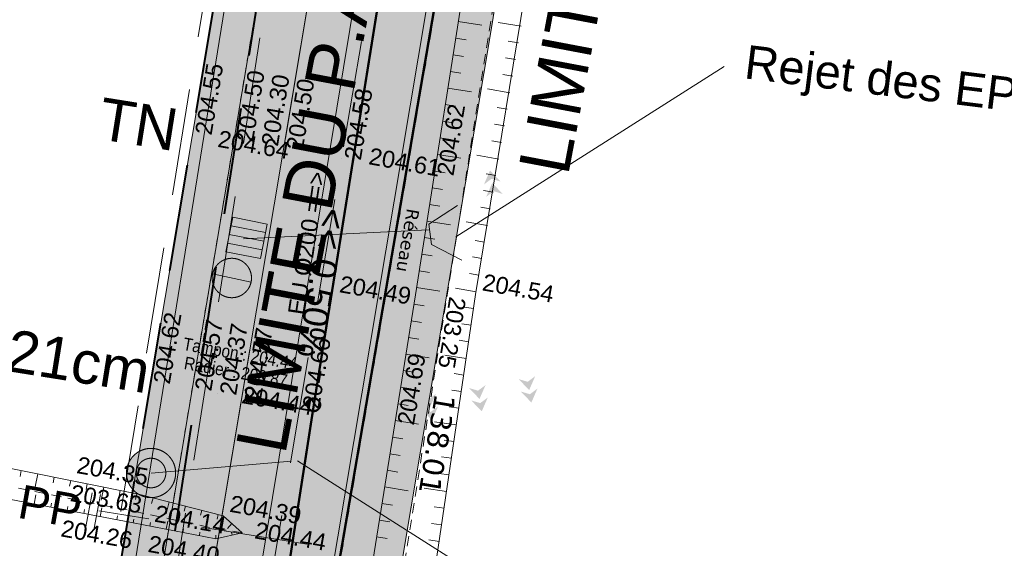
# Model space of a CAD drawing. Header units: millimetres. Extents: x -446952 to 537903, y -185749 to 168493.
# Tile 88 of 155: x 281939 to 340494, y -89091 to -57684. Entities that reach past the tile are written whole.
import ezdxf
from ezdxf.xclip import XClip

# ---------------------------------------------------------------- set-up
doc = ezdxf.new("R2010")
doc.units = ezdxf.units.MM
doc.header["$MEASUREMENT"] = 0
doc.header["$XCLIPFRAME"] = 0
for name, pattern in [('AXES', [101600, 63500, -12700, 12700, -12700]), ('CACHE2', [9525, 6350, -3175]), ('FOSSE', [1000, 600, -400]), ('Grille', [800, 400, -400]), ('Wipeout_Contour', [1000, 0, -1000])]:
    doc.linetypes.add(name, pattern=pattern)
for name, color, linetype in [('02 AF-17-0322 ZAE POMME- CHANTIER-2018-09-26_2_-1-PAP-SURFACES-VOIRIE', 7, 'Continuous'), ('02 AF-17-0322 ZAE POMME- CHANTIER-2018-09-26_2_0-PAP DEMANDE MAIRIE 20-06-2017', 7, 'Continuous'), ('02 AF-17-0322 ZAE POMME- CHANTIER-2018-09-26_2_01 02-PAP-EP AVALOIRS & GRILLES', 7, 'Continuous'), ('02 AF-17-0322 ZAE POMME- CHANTIER-2018-09-26_2_01-PAP LOTS CONTOURS', 7, 'Continuous'), ('02 AF-17-0322 ZAE POMME- CHANTIER-2018-09-26_2_01-PAP- BORDURE AGGLOS', 7, 'Continuous'), ('02 AF-17-0322 ZAE POMME- CHANTIER-2018-09-26_2_01-PAP- BORDURE CAN CS1 ET PANNEAU SIGNAL', 7, 'Continuous'), ('02 AF-17-0322 ZAE POMME- CHANTIER-2018-09-26_2_01-PAP- BORDURE P1', 7, 'Continuous'), ('02 AF-17-0322 ZAE POMME- CHANTIER-2018-09-26_2_01-PAP- BORDURE T2', 7, 'Continuous'), ('02 AF-17-0322 ZAE POMME- CHANTIER-2018-09-26_2_01-PAP- NIVELLEMENT', 7, 'Continuous'), ('02 AF-17-0322 ZAE POMME- CHANTIER-2018-09-26_2_01-PAP- REVET EV', 7, 'Continuous'), ('02 AF-17-0322 ZAE POMME- CHANTIER-2018-09-26_2_01-PAP- REVET TROTTOIR', 7, 'Continuous'), ('02 AF-17-0322 ZAE POMME- CHANTIER-2018-09-26_2_01-PAP- REVET VOIE', 7, 'Continuous'), ('02 AF-17-0322 ZAE POMME- CHANTIER-2018-09-26_2_01-PAP-FILAIRE VOIE', 7, 'Continuous'), ('02 AF-17-0322 ZAE POMME- CHANTIER-2018-09-26_2_01-PAP-MARQUAGE AU SOL', 7, 'Continuous'), ('02 AF-17-0322 ZAE POMME- CHANTIER-2018-09-26_2_01-PAP-REVET NOUE', 7, 'Continuous'), ('02 AF-17-0322 ZAE POMME- CHANTIER-2018-09-26_2_02-PAP-EP PROJET', 7, 'Continuous'), ('02 AF-17-0322 ZAE POMME- CHANTIER-2018-09-26_2_02-PAP-EP TEXTE POUR 2000°', 7, 'Continuous'), ('02 AF-17-0322 ZAE POMME- CHANTIER-2018-09-26_2_03-PAP-EU PROJET CANA', 7, 'Continuous'), ('02 AF-17-0322 ZAE POMME- CHANTIER-2018-09-26_2_03-PAP-EU TEXTE POUR 2000°', 7, 'Continuous'), ('02 AF-17-0322 ZAE POMME- CHANTIER-2018-09-26_2_06-PAP AEP PROJET', 7, 'Continuous'), ('02 AF-17-0322 ZAE POMME- CHANTIER-2018-09-26_2_06-PAP AEP PROJET TEXTE', 7, 'Continuous'), ('02 AF-17-0322 ZAE POMME- CHANTIER-2018-09-26_2_08-PAP RESEAU TELEPHONE PROJET', 7, 'Continuous'), ('02 AF-17-0322 ZAE POMME- CHANTIER-2018-09-26_2_09-PAP ECLAIRAGE PROJET', 7, 'Continuous'), ('02 AF-17-0322 ZAE POMME- CHANTIER-2018-09-26_2_09-TRANCHEE GAZ', 7, 'Continuous'), ('02 AF-17-0322 ZAE POMME- CHANTIER-2018-09-26_2_2D - Dessins placés - Géomètre.2D', 7, 'Continuous'), ('02 AF-17-0322 ZAE POMME- CHANTIER-2018-09-26_2_X-PAP-PL_PT_1_TN décapé', 7, 'Continuous'), ('02 AF-17-0322 ZAE POMME- CHANTIER-2018-09-26_2_X-PTS TOPO-TEXTE TOPOALT', 7, 'Continuous'), ('02 AF-17-0322 ZAE POMME- CHANTIER-2018-09-26_2_X-PTS TOPO-TOPOPOINT', 7, 'Continuous'), ('02 AF-17-0322 ZAE POMME- CHANTIER-2018-09-26_2_Y - FDP TOPO-LIMITES', 7, 'Continuous'), ('02 AF-17-0322 ZAE POMME- CHANTIER-2018-09-26_2_Y - FDP TOPO-LIMITES_ 98061', 7, 'Continuous'), ('02 AF-17-0322 ZAE POMME- CHANTIER-2018-09-26_2_Y - FDP TOPO-LOT CONTOUR', 7, 'Continuous'), ('02 AF-17-0322 ZAE POMME- CHANTIER-2018-09-26_2_Y - FDP TOPO-LOT COTATION', 7, 'Continuous'), ('02 AF-17-0322 ZAE POMME- CHANTIER-2018-09-26_2_Y-FDP TOPO-TOP_AXE_FOSSE', 7, 'Continuous'), ('02 AF-17-0322 ZAE POMME- CHANTIER-2018-09-26_2_Y-FDP TOPO-TOP_BARBULE', 7, 'Continuous'), ('02 AF-17-0322 ZAE POMME- CHANTIER-2018-09-26_2_Y-FDP TOPO-TOP_TALUS', 7, 'Continuous'), ('02 AF-17-0322 ZAE POMME- CHANTIER-2018-09-26_2_Y-RESEAU EXISTANT FDP-TOP_VANNE_RESEAU', 7, 'Continuous'), ('02 AF-17-0322 ZAE POMME- CHANTIER-2018-09-26_2_Y-RESEAU EXISTANT FDP-TOP_VANNE_SYMB', 7, 'Continuous'), ('02 AF-17-0322 ZAE POMME- CHANTIER-2018-09-26_2_Y-RESEAU EXISTANT FDP-TOP_VANNE_TEXTE', 7, 'Continuous'), ('02 AF-17-0322 ZAE POMME- CHANTIER-2018-09-26_2_ZZ- PAP ALT PTS PROJET', 7, 'Continuous'), ('2D - Dessins placés - Géomètre.2D', 7, 'Continuous')]:
    doc.layers.add(name, color=color, linetype=linetype)
doc.styles.add('STYLE_GENERE_3', font='verdana.ttf')
doc.styles.add('STYLE_GENERE_4', font='txt')
doc.linetypes.add('EAUX_USÉES', pattern='A,0,[1,-3. Plan gÃ©omÃ¨tre1.Shx,S=317.460317,R=0,X=0,Y=0],-47000,0', length=47000)

# ---------------------------------------------------------------- blocks, each defined once
blk = doc.blocks.new('Dessin_1_2', base_point=(-56559339, -2771872408))
at = {"color": 254, "linetype": 'Wipeout_Contour', "lineweight": 0, "ltscale": 2094265.569888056}
blk.add_wipeout([(-446952, -185749), (537903, -185749), (537903, 168493), (-446952, 168064)], dxfattribs=at).dxf.layer = '02 AF-17-0322 ZAE POMME- CHANTIER-2018-09-26_2_2D - Dessins placés - Géomètre.2D'
at = {"layer": '02 AF-17-0322 ZAE POMME- CHANTIER-2018-09-26_2_01-PAP- REVET EV', "linetype": 'Continuous', "lineweight": 15, "true_color": 0xa2a233}
for points in [[(-63475, 68484, 0.414214), (-62501, 67458), (-42132, 66931, 0.060082), (-27113, 68349), (38921, 82710, 0.04246), (49128, 85857), (66863, 93020, -0.079278), (73006, 94431), (250502, 106419, 0.02499), (257794, 107279), (294459, 113473, -0.511687), (318710, 89553), (296240, -55550), (281365, -144134, 0.147477), (285971, -134819), (299201, -56028), (321675, 89094, 0.504374), (294497, 116522), (257294, 110237, -0.02499), (250300, 109412), (72804, 97424, 0.079278), (65740, 95802), (48004, 88638, -0.04246), (38284, 85642), (-27750, 71280, -0.060082), (-42054, 69930), (-63423, 70483)], [(331142, 80568), (332309, 87422), (328592, 88023), (306112, -57143), (292737, -136794, 0.17138), (294802, -148602), (310076, -57695), (316405, -13756)]]:
    blk.add_hatch(color=55, dxfattribs=at).paths.add_polyline_path(points)
at = {"layer": '02 AF-17-0322 ZAE POMME- CHANTIER-2018-09-26_2_01-PAP- REVET TROTTOIR', "linetype": 'Continuous', "lineweight": 15}
blk.add_hatch(color=134, dxfattribs=at).paths.add_polyline_path([(-67600, 70507), (-67740, 65093), (-34300, 64227), (39453, 80267, 0.04246), (50064, 83539), (67799, 90702, -0.079278), (73174, 91936), (250671, 103924, 0.02499), (258211, 104814), (294876, 111008, -0.511687), (316240, 89936), (293772, -55152), (279967, -137363), (272678, -146499, -0.138677), (266072, -147197), (263431, -146737), (263002, -149200), (265359, -149609, 0.249583), (281365, -144134), (296240, -55550), (318710, 89553, 0.511687), (294459, 113473), (257794, 107279, -0.02499), (250502, 106419), (73006, 94431, 0.079278), (66863, 93020), (49128, 85857, -0.04246), (38921, 82710), (-27113, 68349, -0.060082), (-42132, 66931), (-62501, 67458, -0.414214), (-63475, 68484), (-63423, 70483), (-65423, 70535, 0.019452)])
at = {"layer": '02 AF-17-0322 ZAE POMME- CHANTIER-2018-09-26_2_01-PAP- REVET VOIE', "linetype": 'Continuous', "lineweight": 15, "true_color": 0xe8e8e8}
blk.add_hatch(color=254, dxfattribs=at).paths.add_polyline_path([(-127964, -74078, -0.246824), (-143938, -79120), (-101676, -86792, -0.418387), (-116091, -65592), (-93615, 47980, -0.343506), (-67600, 70507, -0.019452), (-65423, 70535), (-42054, 69930, 0.060082), (-27750, 71280), (38284, 85642, 0.04246), (48004, 88638), (65740, 95802, -0.079278), (72804, 97424), (250300, 109412, 0.02499), (257294, 110237), (294497, 116522, -0.504374), (321675, 89094), (299201, -56028), (285971, -134819, -0.40927), (265363, -149699), (307127, -157458, -0.40792), (292737, -136794), (306112, -57143), (328592, 88023, 0.50605), (293331, 123425), (256128, 117139, -0.02499), (249828, 116396), (72332, 104408, 0.079278), (63118, 102292), (45383, 95129, -0.04246), (36796, 92482), (-29238, 78120, -0.060082), (-41873, 76928), (-65241, 77533, 0.058037), (-73306, 76804, 0.30098), (-100482, 49339), (-123090, -64900, -0.147477)])
at = {"layer": '02 AF-17-0322 ZAE POMME- CHANTIER-2018-09-26_2_01-PAP-REVET NOUE', "linetype": 'Continuous', "lineweight": 0, "true_color": 0xffffff}
blk.add_hatch(color=7, dxfattribs=at).paths.add_polyline_path([(294200, -71473), (296258, -71881), (296665, -69823), (294608, -69416)])
at = {"layer": '02 AF-17-0322 ZAE POMME- CHANTIER-2018-09-26_2_03-PAP-EU PROJET CANA', "linetype": 'Continuous', "lineweight": 15}
blk.add_hatch(color=7, dxfattribs=at).paths.add_polyline_path([(288547, -85447, 1), (290957, -83789, 1)])
at = {"layer": '02 AF-17-0322 ZAE POMME- CHANTIER-2018-09-26_2_09-PAP ECLAIRAGE PROJET', "linetype": 'Continuous', "lineweight": 0, "true_color": 0xffffff}
blk.add_hatch(color=7, dxfattribs=at).paths.add_polyline_path([(295519, -72368, 1), (293591, -73694, 1)])
at = {"layer": '02 AF-17-0322 ZAE POMME- CHANTIER-2018-09-26_2_09-PAP ECLAIRAGE PROJET', "linetype": 'Continuous', "lineweight": 15}
blk.add_hatch(color=5, dxfattribs=at).paths.add_polyline_path([(293413, -72777, 0.208298), (293591, -73694, 0.655221), (295697, -73285)])
at = {"layer": '02 AF-17-0322 ZAE POMME- CHANTIER-2018-09-26_2_X-PAP-PL_PT_1_TN décapé', "linetype": 'Continuous', "lineweight": 15}
for points in [[(309908, -66647), (309548, -67473), (309996, -67139), (310532, -67297)], [(306955, -67174), (306594, -68000), (307043, -67666), (307579, -67824)], [(304002, -67701), (303641, -68528), (304089, -68194), (304626, -68352)], [(307087, -67912), (306726, -68739), (307175, -68405), (307711, -68563)], [(310040, -67385), (309680, -68211), (310128, -67877), (310664, -68036)], [(304133, -68440), (303773, -69266), (304221, -68932), (304757, -69090)], [(312237, -79690), (312597, -78864), (312149, -79198), (311613, -79040)], [(309284, -80218), (309644, -79392), (309196, -79726), (308660, -79567)], [(312369, -80429), (312729, -79603), (312281, -79937), (311745, -79778)], [(306330, -80745), (306691, -79919), (306243, -80253), (305706, -80095)], [(309416, -80956), (309776, -80130), (309328, -80464), (308792, -80306)], [(306462, -81483), (306823, -80657), (306374, -80991), (305838, -80833)]]:
    blk.add_hatch(color=7, dxfattribs=at).paths.add_polyline_path(points)
at = {"layer": '02 AF-17-0322 ZAE POMME- CHANTIER-2018-09-26_2_-1-PAP-SURFACES-VOIRIE', "color": 7, "linetype": 'Continuous', "lineweight": 15, "flags": 128}
blk.add_lwpolyline([(321675, 89094), (299201, -56028), (285971, -134819, -0.40927), (265363, -149699), (307276, -157485, -0.410378), (292737, -136794), (306112, -57143), (328592, 88023, 0.50605)], format="xyb", dxfattribs=at)
at = {"layer": '02 AF-17-0322 ZAE POMME- CHANTIER-2018-09-26_2_0-PAP DEMANDE MAIRIE 20-06-2017', "color": 161, "linetype": 'Continuous', "lineweight": 15, "true_color": 0x40a5ff, "flags": 128}
blk.add_lwpolyline([(294447, -150768), (310076, -57695), (319395, 5001), (334913, 102715), (340488, 135449)], dxfattribs=at)
at = {"layer": '02 AF-17-0322 ZAE POMME- CHANTIER-2018-09-26_2_0-PAP DEMANDE MAIRIE 20-06-2017', "color": 122, "linetype": 'CACHE2', "lineweight": 15, "true_color": 0x00d59f, "flags": 128}
blk.add_lwpolyline([(280286, -133900), (297677, -27310), (307797, 38251), (317998, 102100)], dxfattribs=at)
at = {"layer": '02 AF-17-0322 ZAE POMME- CHANTIER-2018-09-26_2_01 02-PAP-EP AVALOIRS & GRILLES', "color": 30, "linetype": 'Continuous', "lineweight": 15, "true_color": 0xff6600}
for p, q in [((294506, -69930), (296563, -70337)), ((294404, -70445), (296461, -70852)), ((294302, -70959), (296360, -71366))]:
    blk.add_line(p, q, dxfattribs=at)
at = {"layer": '02 AF-17-0322 ZAE POMME- CHANTIER-2018-09-26_2_01 02-PAP-EP AVALOIRS & GRILLES', "color": 30, "linetype": 'Continuous', "lineweight": 15, "true_color": 0xff6600, "flags": 128}
blk.add_lwpolyline([(294200, -71473), (294608, -69416), (296665, -69823), (296258, -71881)], close=True, dxfattribs=at)
at = {"layer": '02 AF-17-0322 ZAE POMME- CHANTIER-2018-09-26_2_01-PAP LOTS CONTOURS', "color": 7, "linetype": 'Continuous', "lineweight": 15, "flags": 128}
blk.add_lwpolyline([(191842, 14011), (308042, 37002), (293772, -55152), (279967, -137363), (272678, -146499), (201661, -133529), (195151, -35710)], close=True, dxfattribs=at)
at = {"layer": '02 AF-17-0322 ZAE POMME- CHANTIER-2018-09-26_2_01-PAP- BORDURE AGGLOS', "color": 134, "linetype": 'CACHE2', "lineweight": 40, "flags": 128}
blk.add_lwpolyline([(-71739, 65197), (-34300, 64227), (39453, 80267, 0.04246), (50064, 83539), (67799, 90702, -0.079278), (73174, 91936), (250671, 103924, 0.02499), (258211, 104814), (294876, 111008, -0.048297), (298432, 111261), (316443, 93493, -0.048256), (316240, 89936), (293772, -55152), (279967, -137363), (272678, -146499, -0.138677), (266072, -147197), (263431, -146737)], format="xyb", dxfattribs=at)
at = {"layer": '02 AF-17-0322 ZAE POMME- CHANTIER-2018-09-26_2_01-PAP- BORDURE CAN CS1 ET PANNEAU SIGNAL', "color": 161, "linetype": 'AXES', "lineweight": 15, "true_color": 0x40a5ff, "flags": 128}
blk.add_lwpolyline([(263002, -149200), (265128, -149571, 0.401534), (285834, -135634), (299201, -56028), (321675, 89094)], format="xyb", dxfattribs=at)
at = {"layer": '02 AF-17-0322 ZAE POMME- CHANTIER-2018-09-26_2_01-PAP- BORDURE P1', "color": 5, "linetype": 'Grille', "lineweight": 15, "flags": 128}
blk.add_lwpolyline([(-63423, 70483), (-63475, 68484, 0.414214), (-62501, 67458), (-42132, 66931, 0.060082), (-27113, 68349), (38921, 82710, 0.04246), (49128, 85857), (66863, 93020, -0.079278), (73006, 94431), (250502, 106419, 0.02499), (257794, 107279), (294459, 113473, -0.511687), (318710, 89553), (296240, -55550), (281365, -144134)], format="xyb", dxfattribs=at)
at = {"layer": '02 AF-17-0322 ZAE POMME- CHANTIER-2018-09-26_2_01-PAP- BORDURE T2', "color": 7, "linetype": 'Continuous', "lineweight": 15, "flags": 128}
blk.add_lwpolyline([(328592, 88023), (306112, -57143), (292737, -136794, 0.410378), (307276, -157485), (328925, -161413)], format="xyb", dxfattribs=at)
at = {"layer": '02 AF-17-0322 ZAE POMME- CHANTIER-2018-09-26_2_01-PAP- NIVELLEMENT', "color": 7, "linetype": 'Continuous', "lineweight": 15}
for p, q in [((292212, -64437), (292213, -64437)), ((294678, -64851), (294678, -64851)), ((296157, -65099), (296157, -65099)), ((297637, -65348), (297637, -65348)), ((301088, -65927), (301088, -65927)), ((306596, -66852), (306596, -66852)), ((289728, -79230), (289729, -79230)), ((292194, -79644), (292194, -79644)), ((293673, -79892), (293673, -79892)), ((295153, -80140), (295153, -80140)), ((298604, -80720), (298604, -80720)), ((304245, -81667), (304245, -81667))]:
    blk.add_line(p, q, dxfattribs=at)
at = {"layer": '02 AF-17-0322 ZAE POMME- CHANTIER-2018-09-26_2_01-PAP-FILAIRE VOIE', "color": 7, "linetype": 'Continuous', "lineweight": 15, "flags": 128}
for points in [[(34400, 95007), (66650, 108033), (249559, 120387, 0.02499), (255462, 121083), (340488, 135449), (334913, 102715), (331142, 80568), (316405, -13756), (310076, -57695), (294903, -148053)], [(-123090, -64900), (-100482, 49339, -0.365399), (-65241, 77533), (-41873, 76928, 0.060082), (-29238, 78120), (36796, 92482, 0.04246), (45383, 95129), (63118, 102292, -0.079278), (72332, 104408), (249828, 116396, 0.02499), (256128, 117139), (292793, 123334, -0.511687), (328592, 88023), (306112, -57143), (292737, -136794, 0.410378), (307276, -157485), (328925, -161413)], [(240996, -145363), (265128, -149571, 0.416044), (285971, -134819), (299201, -56028), (321675, 89094, 0.511687), (293959, 116432), (257294, 110237, -0.02499), (250300, 109412), (72804, 97424, 0.079278), (65740, 95802)], [(281365, -144134), (296240, -55550), (318710, 89553, 0.511687), (294459, 113473), (257794, 107279, -0.02499), (250502, 106419), (73006, 94431, 0.079278), (66863, 93020)], [(241425, -142900), (266072, -147197, 0.138677), (272678, -146499), (279967, -137363), (293772, -55152), (316240, 89936, 0.511687), (294876, 111008), (258211, 104814, -0.02499), (250671, 103924), (73174, 91936, 0.079278), (67799, 90702)]]:
    blk.add_lwpolyline(points, format="xyb", dxfattribs=at)
at = {"layer": '02 AF-17-0322 ZAE POMME- CHANTIER-2018-09-26_2_01-PAP-MARQUAGE AU SOL', "color": 254, "linetype": 'CACHE2', "lineweight": 15, "true_color": 0xe8e8e8, "flags": 128}
blk.add_lwpolyline([(-123079, -82876), (-97048, 48660, -0.365399), (-65332, 74034), (-41964, 73429, 0.060082), (-28494, 74700), (37540, 89062, 0.04246), (46694, 91883), (64429, 99047, -0.079278), (72568, 100916), (250064, 112904, 0.02499), (256711, 113688), (293376, 119883, -0.511687), (325134, 88558), (302657, -56586), (286366, -153601)], format="xyb", dxfattribs=at)
at = {"layer": '02 AF-17-0322 ZAE POMME- CHANTIER-2018-09-26_2_02-PAP-EP PROJET', "color": 30, "linetype": 'Continuous', "lineweight": 15, "true_color": 0xff6600, "flags": 128}
blk.add_lwpolyline([(307972, -68729), (306279, -69827), (306429, -71041), (308233, -71976)], dxfattribs=at)
at = {"layer": '02 AF-17-0322 ZAE POMME- CHANTIER-2018-09-26_2_02-PAP-EP PROJET', "color": 30, "linetype": 'AXES', "lineweight": 15, "true_color": 0xff6600, "flags": 128}
blk.add_lwpolyline([(306249, -70170), (295242, -70708)], dxfattribs=at)
at = {"layer": '02 AF-17-0322 ZAE POMME- CHANTIER-2018-09-26_2_02-PAP-EP TEXTE POUR 2000°', "color": 30, "linetype": 'Continuous', "lineweight": 15, "true_color": 0xff6600, "flags": 128}
blk.add_lwpolyline([(323829, -60473), (307886, -70594)], dxfattribs=at)
at = {"layer": '02 AF-17-0322 ZAE POMME- CHANTIER-2018-09-26_2_03-PAP-EU PROJET CANA', "color": 7, "linetype": 'Continuous', "lineweight": 15, "flags": 128}
for points in [[(288547, -85447, 1), (290957, -83789, 1)], [(290475, -84120, -1), (289029, -85115, -1)]]:
    blk.add_lwpolyline(points, format="xyb", close=True, dxfattribs=at)
blk.add_lwpolyline([(289752, -84618), (298091, -83908)], dxfattribs=at)
at = {"layer": '02 AF-17-0322 ZAE POMME- CHANTIER-2018-09-26_2_03-PAP-EU PROJET CANA', "color": 7, "linetype": 'Continuous', "lineweight": 15}
for radius in [1462, 877]:
    blk.add_circle((289752, -84618), radius, dxfattribs=at)
at = {"layer": '02 AF-17-0322 ZAE POMME- CHANTIER-2018-09-26_2_03-PAP-EU TEXTE POUR 2000°', "color": 7, "linetype": 'Continuous', "lineweight": 15, "flags": 128}
blk.add_lwpolyline([(310820, -91750), (298453, -83900)], dxfattribs=at)
at = {"layer": '02 AF-17-0322 ZAE POMME- CHANTIER-2018-09-26_2_06-PAP AEP PROJET', "color": 161, "linetype": 'Continuous', "lineweight": 15, "true_color": 0x40a5ff, "flags": 128}
for points in [[(286244, -85803), (285878, -87813)], [(286736, -85893), (286370, -87902)]]:
    blk.add_lwpolyline(points, dxfattribs=at)
at = {"layer": '02 AF-17-0322 ZAE POMME- CHANTIER-2018-09-26_2_06-PAP AEP PROJET', "color": 161, "linetype": 'CACHE2', "lineweight": 15, "true_color": 0x40a5ff, "flags": 128}
blk.add_lwpolyline([(299016, -88849), (286645, -86860)], dxfattribs=at)
at = {"layer": '02 AF-17-0322 ZAE POMME- CHANTIER-2018-09-26_2_08-PAP RESEAU TELEPHONE PROJET', "color": 2, "linetype": 'AXES', "lineweight": 15, "true_color": 0xfff91e, "flags": 128}
blk.add_lwpolyline([(274108, 108785), (295624, 112364, -0.49236), (317760, 89891), (306096, 17186), (280575, -140865)], format="xyb", dxfattribs=at)
at = {"layer": '02 AF-17-0322 ZAE POMME- CHANTIER-2018-09-26_2_09-PAP ECLAIRAGE PROJET', "color": 5, "linetype": 'Continuous', "lineweight": 15}
blk.add_line((295697, -73285), (293413, -72777), dxfattribs=at)
at = {"layer": '02 AF-17-0322 ZAE POMME- CHANTIER-2018-09-26_2_09-PAP ECLAIRAGE PROJET', "color": 5, "linetype": 'CACHE2', "lineweight": 15, "flags": 128}
blk.add_lwpolyline([(283435, -140323), (319720, 90965, 0.11563), (318359, 100791)], format="xyb", dxfattribs=at)
at = {"layer": '02 AF-17-0322 ZAE POMME- CHANTIER-2018-09-26_2_09-PAP ECLAIRAGE PROJET', "color": 5, "linetype": 'Continuous', "lineweight": 15}
blk.add_circle((294555, -73031), 1170, dxfattribs=at)
at = {"layer": '02 AF-17-0322 ZAE POMME- CHANTIER-2018-09-26_2_09-TRANCHEE GAZ', "color": 134, "linetype": 'CACHE2', "lineweight": 40, "flags": 128}
blk.add_lwpolyline([(-124949, -37563), (-118950, -39005), (-109220, 12330), (-99500, 57424), (-90321, 69987), (-34381, 67915), (40165, 83026), (72201, 94636), (169658, 102045), (257011, 107890), (298660, 114776), (312380, 108538), (320230, 98058), (282358, -144405), (279769, -158811)], dxfattribs=at)
at = {"layer": '02 AF-17-0322 ZAE POMME- CHANTIER-2018-09-26_2_X-PTS TOPO-TOPOPOINT', "color": 14, "linetype": 'Continuous', "lineweight": 15, "true_color": 0xa80f02}
for p, q in [((297975, -65354), (297975, -65354)), ((306794, -66273), (306794, -66273)), ((305471, -74027), (305471, -74027)), ((307402, -73809), (307402, -73809)), ((309056, -74008), (309056, -74008)), ((299431, -80563), (299431, -80563)), ((289007, -85867), (289007, -85867)), ((288795, -86906), (288795, -86906)), ((294037, -87160), (294037, -87160)), ((288695, -87584), (288695, -87584)), ((293452, -87895), (293453, -87895)), ((295176, -88171), (295176, -88171)), ((293606, -88520), (293606, -88520))]:
    blk.add_line(p, q, dxfattribs=at)
at = {"layer": '02 AF-17-0322 ZAE POMME- CHANTIER-2018-09-26_2_Y - FDP TOPO-LIMITES', "color": 14, "linetype": 'Continuous', "lineweight": 15, "true_color": 0xa80f02, "flags": 128}
blk.add_lwpolyline([(276732, -147247), (288200, -139179), (303104, -49019), (195151, -35710)], dxfattribs=at)
at = {"layer": '02 AF-17-0322 ZAE POMME- CHANTIER-2018-09-26_2_Y - FDP TOPO-LIMITES_ 98061', "color": 14, "linetype": 'Continuous', "lineweight": 15, "true_color": 0xa80f02, "flags": 128}
blk.add_lwpolyline([(485611, -185749), (479271, -184342), (458993, -180658), (294447, -150768), (310076, -57695), (316405, -13756), (362518, -18746), (401416, -23168), (423536, -25618), (537903, -55089)], dxfattribs=at)
at = {"layer": '02 AF-17-0322 ZAE POMME- CHANTIER-2018-09-26_2_Y - FDP TOPO-LOT CONTOUR', "color": 14, "linetype": 'Continuous', "lineweight": 15, "true_color": 0xa80f02, "flags": 128}
blk.add_lwpolyline([(195151, -35710), (201661, -133529), (276732, -147247), (288200, -139179), (303104, -49019)], close=True, dxfattribs=at)
at = {"layer": '02 AF-17-0322 ZAE POMME- CHANTIER-2018-09-26_2_Y-FDP TOPO-TOP_AXE_FOSSE', "color": 14, "linetype": 'FOSSE', "lineweight": 15, "true_color": 0xa80f02, "flags": 128}
for points in [[(314348, -30113), (307400, -73810), (300311, -118263), (294228, -151765)], [(200568, -68890), (222387, -73996), (244200, -78552), (267688, -82678), (288794, -86907), (293451, -87896), (295175, -88172)]]:
    blk.add_lwpolyline(points, dxfattribs=at)
at = {"layer": '02 AF-17-0322 ZAE POMME- CHANTIER-2018-09-26_2_Y-FDP TOPO-TOP_BARBULE', "color": 14, "linetype": 'Continuous', "lineweight": 15, "true_color": 0xa80f02}
for p, q in [((308019, -57790), (309427, -58011)), ((311768, -58077), (310402, -57844)), ((307864, -58778), (308489, -58876)), ((311600, -59062), (310997, -58960)), ((307709, -59766), (308333, -59864)), ((311433, -60048), (310833, -59946)), ((307554, -60754), (308178, -60852)), ((311265, -61034), (310669, -60933)), ((307398, -61742), (308801, -61962)), ((311097, -62020), (309764, -61793)), ((307243, -62730), (307866, -62828)), ((310929, -63006), (310340, -62905)), ((307088, -63718), (307711, -63816)), ((310761, -63991), (310176, -63892)), ((306933, -64706), (307555, -64803)), ((310593, -64977), (310012, -64878)), ((306778, -65694), (308176, -65913)), ((310425, -65963), (309126, -65742)), ((306623, -66682), (307244, -66779)), ((310257, -66949), (309683, -66851)), ((306468, -67669), (307088, -67767)), ((310089, -67935), (309519, -67838)), ((306313, -68657), (306933, -68755)), ((309922, -68920), (309355, -68824)), ((306158, -69645), (307551, -69864)), ((309754, -69906), (308488, -69691)), ((306003, -70633), (306621, -70730)), ((309586, -70892), (309027, -70797)), ((305848, -71621), (306466, -71718)), ((309418, -71878), (308863, -71783)), ((305693, -72609), (306310, -72706)), ((309250, -72864), (308698, -72770)), ((305538, -73597), (306925, -73815)), ((309082, -73849), (307849, -73640)), ((305381, -74584), (305997, -74683)), ((308932, -74838), (308380, -74756)), ((305222, -75572), (305839, -75671)), ((308786, -75827), (308230, -75745)), ((305064, -76559), (305681, -76658)), ((308639, -76817), (308080, -76734)), ((304906, -77547), (306294, -77769)), ((308493, -77806), (307225, -77618)), ((304747, -78534), (305365, -78633)), ((308347, -78795), (307780, -78711)), ((304589, -79521), (305207, -79620)), ((308200, -79784), (307630, -79700)), ((304431, -80509), (305049, -80608)), ((308054, -80773), (307479, -80688)), ((304272, -81496), (305663, -81719)), ((307908, -81763), (306607, -81570)), ((304114, -82484), (304733, -82583)), ((307761, -82752), (307179, -82666)), ((303956, -83471), (304575, -83570)), ((307615, -83741), (307029, -83655)), ((282036, -84472), (281967, -84818)), ((283017, -84668), (282860, -85448)), ((283997, -84865), (283928, -85211)), ((303797, -84458), (304417, -84558)), ((307468, -84730), (306879, -84643)), ((284978, -85061), (284908, -85408)), ((285958, -85257), (285889, -85604)), ((286939, -85454), (286782, -86234)), ((303639, -85446), (305033, -85669)), ((282799, -86462), (282903, -85916)), ((287919, -85650), (287850, -85997)), ((288900, -85847), (288830, -86193)), ((307322, -85720), (305988, -85522)), ((283782, -86649), (283827, -86410)), ((284764, -86836), (284809, -86600)), ((289870, -86090), (289785, -86421)), ((290838, -86339), (290655, -87052)), ((291807, -86588), (291729, -86891)), ((303481, -86433), (304100, -86532)), ((307176, -86709), (306579, -86621)), ((285746, -87024), (285791, -86790)), ((286729, -87211), (286827, -86693)), ((287711, -87398), (287754, -87171)), ((292775, -86837), (292701, -87127)), ((293744, -87086), (293673, -87361)), ((288693, -87585), (288736, -87361)), ((289676, -87772), (289717, -87555)), ((290658, -87959), (290748, -87486)), ((294558, -87625), (294297, -87919)), ((303322, -87420), (303942, -87520)), ((307029, -87698), (306429, -87609)), ((291640, -88146), (291679, -87943)), ((292623, -88334), (292660, -88137)), ((293605, -88520), (293602, -88320)), ((294581, -88304), (294542, -88127)), ((303164, -88408), (303784, -88507)), ((306883, -88687), (306279, -88598))]:
    blk.add_line(p, q, dxfattribs=at)
at = {"layer": '02 AF-17-0322 ZAE POMME- CHANTIER-2018-09-26_2_Y-FDP TOPO-TOP_TALUS', "color": 14, "linetype": 'Continuous', "lineweight": 15, "true_color": 0xa80f02, "flags": 128}
for points in [[(312402, -29642), (308862, -52415), (305470, -74028), (301940, -96040), (293776, -143781), (292479, -151750), (292777, -151805)], [(316230, -30335), (309055, -74009), (302481, -118431), (296601, -150422), (304559, -152176)], [(200747, -67767), (222522, -72818), (244284, -77277), (267990, -81658), (289006, -85868), (294036, -87161), (295175, -88172)], [(200497, -69742), (222194, -74810), (244049, -79327), (267473, -83542), (288693, -87585), (293604, -88521), (295175, -88172)]]:
    blk.add_lwpolyline(points, dxfattribs=at)
at = {"layer": '02 AF-17-0322 ZAE POMME- CHANTIER-2018-09-26_2_Y-RESEAU EXISTANT FDP-TOP_VANNE_RESEAU', "color": 124, "linetype": 'Continuous', "lineweight": 50}
blk.add_line((299431, -80563), (299431, -80563), dxfattribs=at)
at = {"layer": '02 AF-17-0322 ZAE POMME- CHANTIER-2018-09-26_2_Y-RESEAU EXISTANT FDP-TOP_VANNE_RESEAU', "color": 124, "linetype": 'Continuous', "lineweight": 50, "flags": 128}
for points in [[(299489, -80194), (306431, -36943)], [(299489, -80194), (306431, -36943)], [(307230, -53361), (300587, -91977), (293837, -131664)], [(292634, -124430), (299372, -80935)], [(292634, -124430), (299372, -80935)]]:
    blk.add_lwpolyline(points, dxfattribs=at)
at = {"layer": '02 AF-17-0322 ZAE POMME- CHANTIER-2018-09-26_2_Y-RESEAU EXISTANT FDP-TOP_VANNE_RESEAU', "color": 124, "linetype": 'FOSSE', "lineweight": 50, "flags": 128}
blk.add_lwpolyline([(307230, -53361), (300587, -91977), (293837, -131664)], dxfattribs=at)
at = {"layer": '02 AF-17-0322 ZAE POMME- CHANTIER-2018-09-26_2_Y-RESEAU EXISTANT FDP-TOP_VANNE_RESEAU', "color": 124, "linetype": 'Continuous', "lineweight": 50}
blk.add_circle((299431, -80563), 375, dxfattribs=at)
at = {"layer": '02 AF-17-0322 ZAE POMME- CHANTIER-2018-09-26_2_Y-RESEAU EXISTANT FDP-TOP_VANNE_SYMB', "color": 124, "linetype": 'Continuous', "lineweight": 50}
blk.add_line((299431, -80563), (299431, -80563), dxfattribs=at)
at = {"layer": '02 AF-17-0322 ZAE POMME- CHANTIER-2018-09-26_2_Y-RESEAU EXISTANT FDP-TOP_VANNE_SYMB', "color": 124, "linetype": 'EAUX_USÉES', "lineweight": 50, "flags": 128}
blk.add_lwpolyline([(284094, -185749), (285760, -173944), (292578, -124800), (299431, -80563), (306483, -36582), (313788, 8002), (320904, 52475), (327710, 96874), (333711, 141362)], dxfattribs=at)
at = {"layer": '02 AF-17-0322 ZAE POMME- CHANTIER-2018-09-26_2_Y-RESEAU EXISTANT FDP-TOP_VANNE_SYMB', "color": 124, "linetype": 'Continuous', "lineweight": 50}
blk.add_circle((299431, -80563), 375, dxfattribs=at)
at = {"layer": '02 AF-17-0322 ZAE POMME- CHANTIER-2018-09-26_2_0-PAP DEMANDE MAIRIE 20-06-2017', "color": 134, "linetype": 'Continuous', "lineweight": 40, "char_height": 3000, "attachment_point": 1, "rotation": 79.29184, "style": 'STYLE_GENERE_4'}
for insert in [(311597, -66461), (294776, -83036)]:
    blk.add_mtext('\\A1;{\\pql;\\fArial|b0|i0|c0|p38;LIMITE DU P.A.}', dxfattribs=dict(at, insert=insert))
at = {"layer": '02 AF-17-0322 ZAE POMME- CHANTIER-2018-09-26_2_01-PAP- NIVELLEMENT', "color": 161, "linetype": 'Continuous', "lineweight": 15, "true_color": 0x40a5ff, "char_height": 2500, "attachment_point": 1, "rotation": 350.90937, "style": 'STYLE_GENERE_4'}
for s, insert in [('\\A1;{\\pql;\\fArial|b0|i0|c0|p38;TN}', (286899, -62288)), ('\\A1;{\\pql;\\fArial|b0|i0|c0|p38;+21cm}', (279400, -75744))]:
    blk.add_mtext(s, dxfattribs=dict(at, insert=insert))
at = {"layer": '02 AF-17-0322 ZAE POMME- CHANTIER-2018-09-26_2_01-PAP- NIVELLEMENT', "color": 7, "linetype": 'Continuous', "lineweight": 15, "insert": (299876, -73329), "char_height": 1500, "attachment_point": 5, "rotation": 260.46797, "style": 'STYLE_GENERE_4'}
blk.add_mtext('\\A1;{\\pqc;\\fArial|b0|i0|c0|p38;<< 0.50%}', dxfattribs=at)
at = {"layer": '02 AF-17-0322 ZAE POMME- CHANTIER-2018-09-26_2_02-PAP-EP TEXTE POUR 2000°', "color": 30, "linetype": 'Continuous', "lineweight": 15, "true_color": 0xff6600, "insert": (325211, -59174), "char_height": 2000, "attachment_point": 1, "rotation": 352.96421, "style": 'STYLE_GENERE_4'}
blk.add_mtext('\\A1;{\\pql;\\fArial|b0|i0|c0|p38;Rejet des EP dans fossé existant}', dxfattribs=at)
at = {"layer": '02 AF-17-0322 ZAE POMME- CHANTIER-2018-09-26_2_06-PAP AEP PROJET TEXTE', "color": 161, "linetype": 'Continuous', "lineweight": 15, "true_color": 0x40a5ff, "insert": (282095, -85292), "char_height": 2000, "attachment_point": 1, "rotation": 349.68278, "style": 'STYLE_GENERE_4'}
blk.add_mtext('\\A1;{\\pql;\\fArial|b0|i0|c0|p38;PP}', dxfattribs=at)
at = {"layer": '02 AF-17-0322 ZAE POMME- CHANTIER-2018-09-26_2_X-PTS TOPO-TEXTE TOPOALT', "color": 14, "linetype": 'Continuous', "lineweight": 15, "true_color": 0xa80f02, "char_height": 1000, "style": 'STYLE_GENERE_4'}
for s, insert, attachment_point, rotation in [('\\A1;{\\pql;\\fArial|b0|i0|c0|p38;204.64}', (293840, -64246), 1, 349.95165), ('\\A1;{\\pql;\\fArial|b0|i0|c0|p38;204.61}', (302818, -65280), 1, 349.95165), ('\\A1;{\\pql;\\fArial|b0|i0|c0|p38;204.49}', (301077, -72883), 1, 349.95165), ('\\A1;{\\pql;\\fArial|b0|i0|c0|p38;204.54}', (309394, -73772), 7, 349.95165), ('\\A1;{\\pql;\\fArial|b0|i0|c0|p38;203.25}', (308487, -74257), 1, 260.78178), ('\\A1;{\\pql;\\fArial|b0|i0|c0|p38;204.44}', (295262, -79469), 1, 349.95165), ('\\A1;{\\pql;\\fArial|b0|i0|c0|p38;204.35}', (285273, -84628), 7, 349.95165), ('\\A1;{\\pql;\\fArial|b0|i0|c0|p38;203.63}', (285067, -85292), 1, 349.95165), ('\\A1;{\\pql;\\fArial|b0|i0|c0|p38;204.39}', (294374, -86926), 7, 349.95165), ('\\A1;{\\pql;\\fArial|b0|i0|c0|p38;204.14}', (290079, -86515), 1, 349.95165), ('\\A1;{\\pql;\\fArial|b0|i0|c0|p38;204.26}', (284508, -87390), 1, 349.95166), ('\\A1;{\\pql;\\fArial|b0|i0|c0|p38;204.44}', (295860, -88507), 7, 349.95165), ('\\A1;{\\pql;\\fArial|b0|i0|c0|p38;204.40}', (289690, -88312), 1, 349.95165)]:
    blk.add_mtext(s, dxfattribs=dict(at, insert=insert, attachment_point=attachment_point, rotation=rotation))
at = {"layer": '02 AF-17-0322 ZAE POMME- CHANTIER-2018-09-26_2_Y - FDP TOPO-LOT COTATION', "color": 14, "linetype": 'Continuous', "lineweight": 15, "true_color": 0xa80f02, "insert": (306620, -79847), "char_height": 1250, "attachment_point": 7, "rotation": 260.61074, "style": 'STYLE_GENERE_3'}
blk.add_mtext('\\A1;{\\pql;\\fVerdana|b0|i0|c0|p38;138.01}', dxfattribs=at)
at = {"layer": '02 AF-17-0322 ZAE POMME- CHANTIER-2018-09-26_2_Y-RESEAU EXISTANT FDP-TOP_VANNE_RESEAU', "color": 124, "linetype": 'Continuous', "lineweight": 50, "char_height": 750}
for s, insert, attachment_point, rotation, style in [('\\A1;{\\pql;\\fVerdana|b0|i0|c0|p38;Réseau}', (305716, -68988), 1, 260.23865, 'STYLE_GENERE_3'), ('\\A1;{\\W0.866667x;\\pql;\\fArial|b0|i0|c0|p38;Tampon : 204.44}', (291570, -77520), 7, 349.94378, 'STYLE_GENERE_4'), ('\\A1;{\\W0.866667x;\\pql;\\fArial|b0|i0|c0|p38;Radier : 200.87}', (291668, -78441), 7, 349.94378, 'STYLE_GENERE_4')]:
    blk.add_mtext(s, dxfattribs=dict(at, insert=insert, attachment_point=attachment_point, rotation=rotation, style=style))
at = {"layer": '02 AF-17-0322 ZAE POMME- CHANTIER-2018-09-26_2_Y-RESEAU EXISTANT FDP-TOP_VANNE_SYMB', "color": 124, "linetype": 'Continuous', "lineweight": 50, "insert": (297881, -75126), "char_height": 1000, "attachment_point": 1, "rotation": 81.41313, "style": 'STYLE_GENERE_4'}
blk.add_mtext('\\A1;{\\pql;\\fArial|b0|i0|c0|p38;EU Ø200 ==>}', dxfattribs=at)
at = {"layer": '02 AF-17-0322 ZAE POMME- CHANTIER-2018-09-26_2_Y-RESEAU EXISTANT FDP-TOP_VANNE_TEXTE', "color": 124, "linetype": 'Continuous', "lineweight": 50, "char_height": 750}
for s, insert, attachment_point, rotation, style in [('\\A1;{\\pql;\\fVerdana|b0|i0|c0|p38;Réseau}', (305716, -68988), 1, 260.23865, 'STYLE_GENERE_3'), ('\\A1;{\\W0.866667x;\\pql;\\fArial|b0|i0|c0|p38;Tampon : 204.44}', (291570, -77520), 7, 349.94378, 'STYLE_GENERE_4'), ('\\A1;{\\W0.866667x;\\pql;\\fArial|b0|i0|c0|p38;Radier : 200.87}', (291668, -78441), 7, 349.94378, 'STYLE_GENERE_4')]:
    blk.add_mtext(s, dxfattribs=dict(at, insert=insert, attachment_point=attachment_point, rotation=rotation, style=style))
at = {"layer": '02 AF-17-0322 ZAE POMME- CHANTIER-2018-09-26_2_ZZ- PAP ALT PTS PROJET', "color": 7, "linetype": 'Continuous', "lineweight": 15, "char_height": 1000, "attachment_point": 1, "rotation": 80.46797, "style": 'STYLE_GENERE_4'}
for s, insert in [('\\A1;{\\pql;\\fArial|b0|i0|c0|p38;204.55}', (292358, -64422)), ('\\A1;{\\pql;\\fArial|b0|i0|c0|p38;204.50}', (294824, -64836)), ('\\A1;{\\pql;\\fArial|b0|i0|c0|p38;204.30}', (296303, -65085)), ('\\A1;{\\pql;\\fArial|b0|i0|c0|p38;204.50}', (297782, -65333)), ('\\A1;{\\pql;\\fArial|b0|i0|c0|p38;204.58}', (301234, -65913)), ('\\A1;{\\pql;\\fArial|b0|i0|c0|p38;204.62}', (306742, -66838)), ('\\A1;{\\pql;\\fArial|b0|i0|c0|p38;204.62}', (289874, -79215)), ('\\A1;{\\pql;\\fArial|b0|i0|c0|p38;204.57}', (292340, -79629)), ('\\A1;{\\pql;\\fArial|b0|i0|c0|p38;204.37}', (293819, -79878)), ('\\A1;{\\pql;\\fArial|b0|i0|c0|p38;204.57}', (295298, -80126)), ('\\A1;{\\pql;\\fArial|b0|i0|c0|p38;204.66}', (298750, -80706)), ('\\A1;{\\pql;\\fArial|b0|i0|c0|p38;204.69}', (304391, -81653))]:
    blk.add_mtext(s, dxfattribs=dict(at, insert=insert))

msp = doc.modelspace()

# ---------------------------------------------------------------- block references
at = {"layer": '2D - Dessins placés - Géomètre.2D', "color": 7, "linetype": 'Continuous', "lineweight": 40}
ref = msp.add_blockref('Dessin_1_2', (-56559339, -2771872408), dxfattribs=at)
XClip(ref).set_block_clipping_path([(-446952.2139278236, -185748.9586169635), (537903.0822630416, -185748.9586169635), (537903.0822630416, 168492.6257651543), (-446952.2139278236, 168063.6339895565)])

doc.saveas('drawing.dxf')
